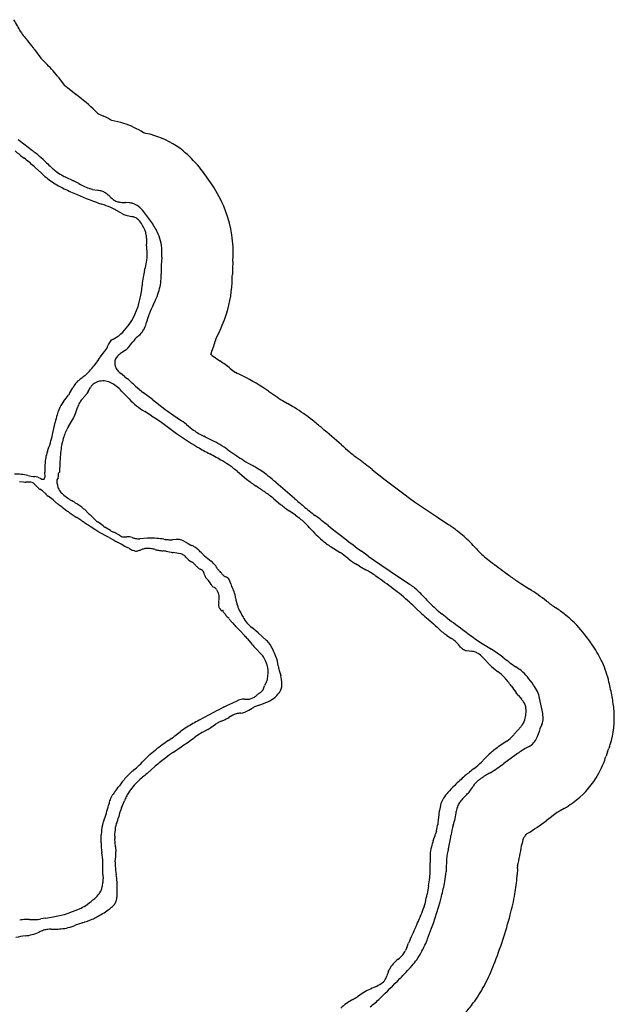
# Model space of a CAD drawing. Extents: x 0.09 to 7.78, y 0.05 to 9.07.
# Tile 12 of 12: x 5.58 to 7.67, y 4.3 to 7.76. Entities that reach past the tile are written whole.
import ezdxf

# ---------------------------------------------------------------- set-up
doc = ezdxf.new("R2010")
doc.units = 0

msp = doc.modelspace()

# ---------------------------------------------------------------- linework, layer by layer
at = {"layer": 'Default', "color": 6, "linetype": 'CONTINUOUS'}
for p, q in [((5.636886, 7.651199), (5.658356, 7.62046)), ((5.658356, 7.62046), (5.675323, 7.604126)), ((5.719888, 7.554803), (5.74234, 7.52562)), ((5.752339, 7.517549), (5.782759, 7.49387)), ((5.860696, 7.425966), (5.879229, 7.417258)), ((6.333043, 6.907262), (6.331492, 6.881976)), ((6.273329, 6.635751), (6.271101, 6.627865)), ((6.259988, 6.577934), (6.287796, 6.558702)), ((6.323936, 6.532154), (6.342001, 6.518073)), ((6.458197, 6.452458), (6.489485, 6.430809)), ((6.933048, 6.091673), (6.952696, 6.077474)), ((6.952696, 6.077474), (6.971392, 6.064576)), ((6.971392, 6.064576), (7.05103, 6.01079)), ((7.051173, 6.010693), (7.091614, 5.983339)), ((7.222051, 5.866844), (7.238013, 5.854364)), ((7.329693, 5.786618), (7.344284, 5.776894)), ((7.344284, 5.776894), (7.373806, 5.758307)), ((7.648775, 5.186881), (7.645773, 5.179647)), ((7.655272, 5.204153), (7.653418, 5.198939)), ((7.645773, 5.179647), (7.643366, 5.171767)), ((7.495954, 4.987631), (7.482192, 4.9799)), ((7.518835, 5.001999), (7.51187, 4.997371)), ((7.472074, 4.973353), (7.433665, 4.944941)), ((7.332209, 4.777621), (7.331215, 4.755306))]:
    msp.add_line(p, q, dxfattribs=at)
at = {"layer": 'Default', "color": 202, "linetype": 'CONTINUOUS'}
for p, q in [((5.598779, 7.320269), (5.629199, 7.296591)), ((5.743941, 7.204604), (5.772916, 7.190989)), ((5.840307, 7.160628), (5.832125, 7.16265)), ((5.840307, 7.160628), (5.857885, 7.157547)), ((5.9697, 7.113385), (5.956889, 7.114171)), ((6.083512, 6.922573), (6.081709, 6.893175)), ((6.03434, 6.709363), (6.030074, 6.694263)), ((5.966466, 6.606102), (5.980709, 6.624616)), ((5.954399, 6.594751), (5.942317, 6.586972)), ((5.958249, 6.597746), (5.954399, 6.594751)), ((5.952616, 6.504435), (5.938202, 6.515443)), ((5.952616, 6.504435), (5.962807, 6.496191)), ((6.050999, 6.422895), (6.019302, 6.446666)), ((6.050999, 6.422895), (6.088384, 6.393872)), ((6.117783, 6.372319), (6.145591, 6.353086)), ((6.170246, 6.334975), (6.190488, 6.319198)), ((6.315947, 6.246874), (6.347235, 6.225225)), ((6.80848, 5.873246), (6.784534, 5.89055)), ((6.80848, 5.873246), (6.830442, 5.858094)), ((6.830442, 5.858094), (6.911107, 5.803614)), ((6.911107, 5.803614), (6.951548, 5.77626)), ((7.085461, 5.656296), (7.068066, 5.669896)), ((7.188794, 5.580088), (7.208341, 5.567061)), ((7.208341, 5.567061), (7.240606, 5.546747)), ((7.41787, 5.282709), (7.419725, 5.287924)), ((7.408453, 5.258489), (7.40427, 5.244797)), ((7.411462, 5.267269), (7.408453, 5.258489)), ((7.41787, 5.282709), (7.411462, 5.267269)), ((7.373511, 5.205594), (7.359749, 5.197863)), ((7.373511, 5.205594), (7.380476, 5.210222)), ((7.3234, 5.17434), (7.284991, 5.145928)), ((7.154902, 5.037522), (7.142331, 5.024701)), ((7.082457, 4.788751), (7.081463, 4.766437))]:
    msp.add_line(p, q, dxfattribs=at)
at = {"layer": 'Default', "color": 132, "linetype": 'CONTINUOUS'}
for p, q in [((5.64017, 7.23659), (5.635176, 7.240946)), ((5.659728, 7.218386), (5.64017, 7.23659)), ((5.659728, 7.218386), (5.673425, 7.20603)), ((5.937229, 7.079129), (5.92243, 7.087686)), ((5.946022, 7.07459), (5.937229, 7.079129)), ((5.96173, 7.068948), (5.977773, 7.065308)), ((6.032177, 6.940969), (6.030048, 6.968353)), ((6.028663, 6.897962), (6.030342, 6.906359)), ((5.908046, 6.632856), (5.91221, 6.635429)), ((5.91221, 6.635429), (5.924416, 6.641708)), ((5.860851, 6.564023), (5.867715, 6.572836)), ((5.867715, 6.572836), (5.878174, 6.585229)), ((5.878174, 6.585229), (5.883698, 6.592323)), ((5.860851, 6.564023), (5.844876, 6.541726)), ((5.761079, 6.446694), (5.770879, 6.464087)), ((5.8252, 6.451777), (5.832866, 6.46519)), ((5.761079, 6.446694), (5.755974, 6.438723)), ((5.80309, 6.423319), (5.813097, 6.434793)), ((5.8252, 6.451777), (5.820272, 6.443879)), ((5.942288, 6.45288), (5.968949, 6.425248)), ((5.780368, 6.373689), (5.787593, 6.395537)), ((6.047513, 6.366203), (6.023544, 6.381111)), ((6.047513, 6.366203), (6.064768, 6.355155)), ((5.699843, 6.300285), (5.709015, 6.342649)), ((5.755846, 6.32897), (5.770072, 6.352341)), ((6.064768, 6.355155), (6.083132, 6.342382)), ((6.083132, 6.342382), (6.125431, 6.311128)), ((5.672306, 6.167971), (5.672308, 6.168402)), ((5.720982, 6.162856), (5.721306, 6.164382)), ((5.721123, 6.157701), (5.720982, 6.162856)), ((6.349749, 6.170087), (6.381312, 6.14378)), ((5.583972, 6.135491), (5.598404, 6.133771)), ((5.618169, 6.13354), (5.606155, 6.133456)), ((5.641165, 6.121897), (5.63689, 6.12594)), ((5.641165, 6.121897), (5.649558, 6.113304)), ((5.64796, 6.150385), (5.658898, 6.145428)), ((5.66417, 6.102269), (5.655089, 6.108835)), ((5.7023, 6.07057), (5.6843, 6.084222)), ((5.733484, 6.045797), (5.720215, 6.054886)), ((5.802592, 6.044833), (5.784737, 6.057213)), ((6.476689, 6.074997), (6.500807, 6.05496)), ((5.733484, 6.045797), (5.749293, 6.033399)), ((5.825197, 6.024195), (5.81274, 6.036677)), ((6.552677, 6.017257), (6.530618, 6.032411)), ((6.552677, 6.017257), (6.565364, 6.007915)), ((5.802358, 5.997368), (5.785708, 6.008668)), ((5.818613, 5.985736), (5.813197, 5.989348)), ((5.847969, 5.96706), (5.832491, 5.977307)), ((5.859403, 5.960466), (5.847969, 5.96706)), ((5.869009, 5.954409), (5.859403, 5.960466)), ((5.874313, 5.951493), (5.869009, 5.954409)), ((5.884624, 5.94643), (5.874313, 5.951493)), ((5.903553, 5.962849), (5.884004, 5.974657)), ((5.898291, 5.938294), (5.884624, 5.94643)), ((5.934501, 5.946758), (5.925643, 5.952106)), ((5.898291, 5.938294), (5.91731, 5.927998)), ((5.954007, 5.907855), (5.941291, 5.915326)), ((6.032771, 5.936321), (6.006781, 5.934475)), ((6.134304, 5.931504), (6.121239, 5.930705)), ((6.165802, 5.923275), (6.1586, 5.927298)), ((6.165802, 5.923275), (6.175629, 5.917487)), ((5.96995, 5.899753), (5.954007, 5.907855)), ((5.987958, 5.891984), (5.983076, 5.89352)), ((6.005786, 5.893694), (6.000343, 5.892097)), ((6.005786, 5.893694), (6.014826, 5.897372)), ((6.098549, 5.890734), (6.116141, 5.887065)), ((6.142532, 5.882797), (6.123581, 5.885717)), ((6.149793, 5.881145), (6.142532, 5.882797)), ((6.677689, 5.90613), (6.709266, 5.886122)), ((6.173792, 5.863762), (6.168292, 5.870402)), ((6.178494, 5.859724), (6.187694, 5.854034)), ((6.233961, 5.873991), (6.256363, 5.85634)), ((6.777258, 5.838595), (6.763669, 5.846793)), ((6.777258, 5.838595), (6.800386, 5.825473)), ((6.253364, 5.779252), (6.247323, 5.787621)), ((6.256835, 5.774387), (6.253364, 5.779252)), ((6.25812, 5.77222), (6.256835, 5.774387)), ((6.260154, 5.768321), (6.25812, 5.77222)), ((6.260154, 5.768321), (6.261681, 5.766404)), ((6.268659, 5.76312), (6.26388, 5.76505)), ((6.275179, 5.756124), (6.281689, 5.744925)), ((6.292769, 5.682121), (6.291099, 5.684175)), ((6.29517, 5.681231), (6.294309, 5.681204)), ((6.298266, 5.683221), (6.29517, 5.681231)), ((6.298807, 5.68317), (6.298266, 5.683221)), ((6.299362, 5.681966), (6.298807, 5.68317)), ((6.300203, 5.677389), (6.299362, 5.681966)), ((6.30116, 5.675323), (6.300203, 5.677389)), ((6.976671, 5.690255), (6.995806, 5.672216)), ((7.019483, 5.65126), (7.037525, 5.635344)), ((6.360724, 5.608702), (6.346725, 5.623392)), ((6.371451, 5.596943), (6.360724, 5.608702)), ((6.421879, 5.604318), (6.399075, 5.622581)), ((6.421879, 5.604318), (6.451635, 5.577683)), ((7.084883, 5.594924), (7.077836, 5.599905)), ((6.383542, 5.584103), (6.395626, 5.569156)), ((7.084883, 5.594924), (7.100539, 5.584653)), ((6.43365, 5.527835), (6.410975, 5.551996)), ((7.153961, 5.542001), (7.172094, 5.539865)), ((6.43365, 5.527835), (6.437788, 5.523114)), ((6.448782, 5.503468), (6.44282, 5.515964)), ((7.231365, 5.495739), (7.214749, 5.513909)), ((6.49579, 5.472565), (6.501379, 5.454452)), ((7.239863, 5.487655), (7.249619, 5.479663)), ((7.249619, 5.479663), (7.264915, 5.467756)), ((6.440958, 5.40837), (6.444555, 5.418352)), ((7.335497, 5.384368), (7.327555, 5.394255)), ((6.311561, 5.348825), (6.332476, 5.358354)), ((6.332476, 5.358354), (6.34861, 5.366128)), ((6.37345, 5.37181), (6.385359, 5.371297)), ((6.421494, 5.349854), (6.440969, 5.356829)), ((7.335497, 5.384368), (7.346142, 5.372007)), ((6.267274, 5.32548), (6.214245, 5.297681)), ((6.300564, 5.343519), (6.311561, 5.348825)), ((6.388699, 5.332573), (6.400986, 5.340042)), ((6.421494, 5.349854), (6.41251, 5.346113)), ((6.293041, 5.294641), (6.284137, 5.290303)), ((6.293041, 5.294641), (6.306222, 5.300489)), ((6.332428, 5.31503), (6.318944, 5.307048)), ((6.129703, 5.242835), (6.148367, 5.256979)), ((6.245315, 5.265547), (6.225501, 5.254588)), ((6.245315, 5.265547), (6.255312, 5.271613)), ((6.255312, 5.271613), (6.272597, 5.283307)), ((7.33314, 5.262917), (7.321031, 5.248463)), ((7.33314, 5.262917), (7.343617, 5.274506)), ((7.295331, 5.224544), (7.265075, 5.203751)), ((6.124896, 5.18606), (6.151628, 5.204123)), ((7.217106, 5.161759), (7.205582, 5.150304)), ((7.217106, 5.161759), (7.233365, 5.178113)), ((6.031868, 5.110725), (6.060593, 5.13629)), ((5.942365, 4.9905), (5.952053, 5.014246)), ((7.05619, 4.954586), (7.05871, 4.980341)), ((5.920716, 4.916018), (5.921097, 4.923073)), ((7.047651, 4.908751), (7.044903, 4.899103)), ((5.870567, 4.867643), (5.871036, 4.894917)), ((5.918522, 4.890385), (5.919006, 4.896855)), ((5.920573, 4.853897), (5.918888, 4.880995)), ((5.919006, 4.896855), (5.920305, 4.906486)), ((5.920573, 4.853897), (5.922035, 4.835556)), ((5.87611, 4.807457), (5.872563, 4.83367)), ((5.920289, 4.800645), (5.92181, 4.8208)), ((5.87642, 4.767118), (5.876917, 4.787125)), ((5.876536, 4.756541), (5.87642, 4.767118)), ((5.876536, 4.756541), (5.877178, 4.740521)), ((5.92658, 4.687991), (5.926903, 4.7167)), ((7.019441, 4.716207), (7.015005, 4.687253)), ((5.76097, 4.622687), (5.788328, 4.633355)), ((5.675377, 4.602886), (5.659314, 4.600101)), ((5.675377, 4.602886), (5.696717, 4.607054)), ((5.696717, 4.607054), (5.724419, 4.611893)), ((5.724419, 4.611893), (5.73581, 4.614477)), ((5.693925, 4.564531), (5.712749, 4.56469)), ((6.943461, 4.499616), (6.938722, 4.489226)), ((6.943461, 4.499616), (6.950052, 4.515423)), ((6.879501, 4.416598), (6.87396, 4.400886)), ((6.879501, 4.416598), (6.882247, 4.422799)), ((6.787294, 4.3386), (6.770578, 4.327343))]:
    msp.add_line(p, q, dxfattribs=at)
at = {"layer": 'Default', "color": 6, "linetype": 'CONTINUOUS'}
for centre, radius, start, end in [((5.043058, 7.431093), 0.614022, 27.389056, 31.949284), ((5.74032, 7.79235), 0.171269, 207.389056, 210.506074), ((6.260163, 8.265246), 0.871118, 219.990859, 221.53439), ((5.420942, 7.521867), 0.25, 40.319301, 41.53439), ((5.210856, 7.34358), 0.52554, 36.646921, 40.319301), ((5.43193, 7.508045), 0.25, 34.932929, 36.646921), ((5.342221, 7.258108), 0.480297, 38.781987, 46.089536), ((5.521746, 7.402357), 0.25, 37.573894, 38.781987), ((5.975328, 7.804025), 0.363033, 230.075088, 232.103237), ((5.226744, 6.779555), 0.905207, 46.421415, 52.103237), ((6.59151, 8.213773), 1.074583, 226.421415, 227.149298), ((5.632436, 6.892), 0.580348, 61.587488, 64.833425), ((5.841716, 7.054592), 0.354216, 72.258691, 79.12016), ((5.857956, 7.105352), 0.300922, 57.517405, 72.258691), ((5.885303, 7.148307), 0.25, 57.208826, 57.517405), ((5.963024, 7.043174), 0.320527, 74.398081, 79.634092), ((5.981993, 7.111103), 0.25, 72.909461, 74.398081), ((5.964723, 7.054935), 0.308762, 51.239116, 72.909461), ((5.926579, 7.007426), 0.36969, 38.637949, 51.239116), ((5.461447, 6.635612), 0.965167, 34.82516, 38.637949), ((5.863094, 6.915025), 0.47589, 23.078717, 34.82516), ((5.920005, 6.939275), 0.414028, 359.853663, 383.078717), ((5.806588, 6.939564), 0.527445, 356.48883, 359.853663), ((7.171406, 6.860107), 0.840199, 178.508525, 179.86246), ((5.747604, 6.863525), 0.583607, 357.000671, 359.86246), ((5.894452, 6.855831), 0.436558, 340.378972, 357.000671), ((5.801378, 6.889012), 0.535369, 332.546487, 340.378972), ((6.394107, 6.581067), 0.13258, 152.546487, 155.640929), ((5.897144, 6.72933), 0.387478, 337.537059, 344.819477), ((6.494296, 6.916722), 0.411919, 234.52215, 235.332028), ((5.840303, 5.911667), 0.786705, 52.065691, 55.332028), ((5.528452, 4.804556), 1.89684, 63.700937, 64.602407), ((6.054584, 5.869148), 0.709334, 55.319273, 63.700937), ((6.647448, 6.6591), 0.277613, 235.319273, 238.462714), ((6.879182, 7.036704), 0.720655, 238.462714, 240.557334), ((6.178152, 5.794738), 0.705502, 58.292557, 60.557334), ((6.202741, 5.83454), 0.658717, 51.515796, 58.292557), ((5.753815, 5.269844), 1.380117, 49.756228, 51.515796), ((2.987833, 2.001813), 5.661551, 48.832768, 49.756228), ((8.1425, 7.896741), 2.169207, 228.832768, 229.806478), ((7.2595, 6.851612), 0.801003, 229.806478, 232.648229), ((4.31061, 2.987889), 4.059482, 51.778604, 52.648229), ((11.036349, 11.528213), 6.811245, 231.778604, 232.955836), ((6.911107, 5.803614), 0.25, 55.925928, 55.965597), ((6.783863, 5.528349), 0.549296, 51.965387, 55.925928), ((6.834788, 5.593448), 0.466645, 44.743072, 51.965387), ((6.5009, 5.262542), 0.93673, 42.813104, 44.743072), ((7.619541, 6.29889), 0.588188, 222.813104, 224.690405), ((7.356055, 6.038235), 0.217559, 224.690405, 231.979693), ((9.97773, 9.467041), 4.534036, 232.8247, 233.727563), ((7.147373, 5.610089), 0.25, 53.035235, 53.727563), ((7.987232, 6.726047), 1.146683, 233.035235, 235.010514), ((6.977561, 5.12896), 0.743699, 52.074122, 57.804938), ((7.794811, 6.177786), 0.585938, 232.074122, 235.963334), ((7.154817, 5.230265), 0.557473, 51.704073, 55.963334), ((7.260328, 5.363884), 0.387218, 38.910087, 51.704073), ((7.033346, 5.180666), 0.67892, 34.373101, 38.910087), ((7.25991, 5.328227), 0.408654, 26.139786, 35.231227), ((7.402338, 5.398124), 0.25, 24.161837, 26.139786), ((7.283914, 5.344997), 0.379794, 13.179498, 24.161837), ((6.428394, 5.14466), 1.258458, 10.791543, 13.179498), ((7.198779, 5.291501), 0.474204, 4.744249, 10.791543), ((7.364934, 5.30529), 0.307477, 342.413104, 364.744249), ((7.41787, 5.282709), 0.25, 337.461089, 340.422502), ((7.419725, 5.287924), 0.25, 340.422502, 342.413104), ((7.326668, 5.270053), 0.331609, 328.117347, 341.97208), ((7.40427, 5.244797), 0.25, 341.97208, 343.015177), ((7.344856, 5.25874), 0.31019, 306.284453, 328.117347), ((7.529415, 4.895836), 0.09642, 119.32545, 126.491117), ((7.373511, 5.205594), 0.25, 299.32545, 303.603049), ((7.380476, 5.210222), 0.25, 303.603049, 306.284453), ((6.892555, 5.676445), 0.909889, 301.401412, 306.491117), ((6.844713, 5.015922), 0.526226, 342.395898, 345.695133), ((7.046351, 5.143955), 0.402024, 320.067404, 321.010187), ((7.164513, 5.048304), 0.25, 321.010187, 322.51556), ((6.952083, 5.211215), 0.517706, 322.51556, 322.873927), ((7.236378, 5.113205), 0.25, 300.924403, 301.401412), ((6.747704, 4.937447), 0.604003, 345.533691, 352.324085), ((7.082457, 4.788751), 0.25, 357.448153, 358.452016), ((7.486522, 4.777832), 0.154212, 176.755055, 178.452016), ((6.76189, 4.787511), 0.570267, 349.947399, 356.22718), ((7.081463, 4.766437), 0.25, 356.22718, 357.448153), ((6.46916, 4.839404), 0.867561, 344.986105, 349.947399), ((5.685149, 5.049683), 1.679282, 338.713741, 344.986105), ((6.621631, 4.684822), 0.674233, 332.256863, 338.713741), ((6.766915, 4.608407), 0.510079, 324.484815, 332.256863), ((6.744663, 4.624288), 0.537416, 319.15731, 324.484815)]:
    msp.add_arc(centre, radius, start, end, dxfattribs=at)
at = {"layer": 'Default', "color": 202, "linetype": 'CONTINUOUS'}
for centre, radius, start, end in [((5.975328, 7.804025), 0.613033, 229.769782, 232.103237), ((5.226744, 6.779555), 0.655207, 46.421415, 52.103237), ((6.59151, 8.213773), 1.324583, 226.421415, 227.485246), ((5.873336, 7.430429), 0.26185, 227.485246, 231.606982), ((5.811473, 7.352357), 0.162239, 231.606982, 240.525476), ((5.856799, 7.432554), 0.254359, 240.525476, 243.660018), ((5.632436, 6.892), 0.330348, 61.00069, 64.833425), ((6.040987, 7.629066), 0.512375, 241.00069, 243.536538), ((5.868327, 7.282211), 0.124922, 243.536538, 253.154195), ((5.841716, 7.054592), 0.104216, 72.258691, 81.074914), ((5.857956, 7.105352), 0.050922, 57.517405, 72.258691), ((5.835285, 7.073072), 0.090345, 45.780153, 56.38271), ((6.024432, 7.267442), 0.180868, 225.780153, 231.899414), ((5.940755, 7.160727), 0.045258, 231.899414, 250.869319), ((5.94517, 7.177045), 0.062133, 251.954072, 264.080812), ((5.959938, 7.319482), 0.205333, 264.080812, 269.149242), ((5.963024, 7.043174), 0.070527, 74.398081, 84.568386), ((5.964723, 7.054935), 0.058762, 51.239116, 72.909461), ((5.926579, 7.007426), 0.11969, 38.637949, 51.239116), ((5.461447, 6.635612), 0.715167, 34.82516, 38.637949), ((5.863094, 6.915025), 0.22589, 23.078717, 34.82516), ((5.920005, 6.939275), 0.164028, 359.853663, 383.078717), ((5.806588, 6.939564), 0.277445, 356.48883, 359.853663), ((7.171406, 6.860107), 1.090199, 178.261872, 179.86246), ((5.894452, 6.855831), 0.186558, 340.378972, 357.000671), ((5.747604, 6.863525), 0.333607, 357.000671, 359.86246), ((5.801378, 6.889012), 0.285369, 332.546487, 340.378972), ((6.394107, 6.581067), 0.38258, 152.546487, 158.193366), ((6.195339, 6.663885), 0.167299, 159.239476, 164.226648), ((5.963685, 6.699978), 0.064751, 322.908333, 336.197045), ((5.897144, 6.72933), 0.137478, 336.197045, 345.221916), ((6.105641, 6.522759), 0.161192, 131.53906, 140.809795), ((5.907399, 6.746524), 0.137757, 311.53906, 321.584322), ((5.911041, 6.65238), 0.072205, 310.829133, 320.139166), ((5.952925, 6.551203), 0.034756, 155.392638, 199.477402), ((5.95991, 6.546578), 0.043051, 133.870441, 153.66755), ((5.97741, 6.528374), 0.068303, 120.91624, 133.870441), ((5.960657, 6.552747), 0.042574, 197.967294, 219.589643), ((5.982101, 6.570481), 0.070402, 219.589643, 231.423365), ((5.276895, 5.723761), 1.033017, 46.228828, 48.395142), ((6.24075, 6.741954), 0.369099, 227.526366, 233.132434), ((6.494296, 6.916722), 0.661919, 232.176201, 235.332028), ((5.840303, 5.911667), 0.536705, 52.065691, 55.332028), ((6.328918, 6.4968), 0.225179, 232.065691, 242.778454), ((6.345778, 6.529574), 0.262035, 242.778454, 243.911711), ((5.528452, 4.804556), 1.64684, 63.700937, 64.765248), ((6.054584, 5.869148), 0.459334, 55.319273, 63.700937), ((6.647448, 6.6591), 0.527613, 235.319273, 238.462714), ((6.879182, 7.036704), 0.970655, 238.462714, 240.557334), ((6.178152, 5.794738), 0.455502, 58.292557, 60.557334), ((6.202741, 5.83454), 0.408717, 51.515796, 58.292557), ((5.753815, 5.269844), 1.130117, 49.756228, 51.515796), ((2.987833, 2.001813), 5.411551, 48.832768, 49.756228), ((8.1425, 7.896741), 2.419207, 228.832768, 229.806478), ((7.2595, 6.851612), 1.051003, 229.806478, 232.648229), ((4.31061, 2.987889), 3.809482, 51.778604, 52.648229), ((11.036349, 11.528213), 7.061245, 231.778604, 232.977115), ((6.783863, 5.528349), 0.299296, 51.965387, 55.925928), ((6.834788, 5.593448), 0.216645, 44.743072, 51.965387), ((6.5009, 5.262542), 0.68673, 42.813104, 44.743072), ((7.619541, 6.29889), 0.838188, 222.813104, 224.690405), ((7.356055, 6.038235), 0.467559, 224.690405, 231.979693), ((9.97773, 9.467041), 4.784036, 232.802325, 233.727563), ((7.987232, 6.726047), 1.396683, 233.035235, 235.133443), ((6.977561, 5.12896), 0.493699, 52.074122, 57.804938), ((7.794811, 6.177786), 0.835938, 232.074122, 235.963334), ((7.154817, 5.230265), 0.307473, 51.704073, 55.963334), ((7.260328, 5.363884), 0.137218, 38.910087, 51.704073), ((7.033346, 5.180666), 0.42892, 34.092709, 38.910087), ((7.25991, 5.328227), 0.158654, 26.139786, 35.825464), ((7.283914, 5.344997), 0.129794, 13.179498, 24.161837), ((6.428394, 5.14466), 1.008458, 10.791543, 13.179498), ((7.198779, 5.291501), 0.224204, 4.744249, 10.791543), ((7.364934, 5.30529), 0.057477, 342.413104, 364.744249), ((7.344856, 5.25874), 0.06019, 306.284453, 328.117347), ((7.326668, 5.270053), 0.081609, 328.117347, 341.97208), ((7.529415, 4.895836), 0.34642, 119.32545, 126.491117), ((6.892555, 5.676445), 0.659889, 301.401412, 306.491117), ((7.250064, 5.019077), 0.08685, 129.982389, 147.186002), ((7.266923, 4.998972), 0.113087, 123.850758, 129.982389), ((7.542906, 4.587503), 0.60854, 120.245727, 123.850758), ((7.046351, 5.143955), 0.152024, 315.564819, 321.010187), ((6.952083, 5.211215), 0.267706, 322.51556, 327.186002), ((7.188406, 4.968272), 0.071899, 142.775525, 154.874546), ((7.239382, 4.929545), 0.135917, 135.564819, 142.775525), ((6.787857, 5.017009), 0.332045, 348.873467, 353.170749), ((7.193081, 4.96848), 0.076074, 156.511099, 173.170749), ((6.844713, 5.015922), 0.276226, 341.823652, 346.818606), ((7.292967, 4.868748), 0.195571, 161.823652, 172.818981), ((6.747704, 4.937447), 0.354003, 345.128226, 352.818981), ((7.289009, 4.793703), 0.206063, 165.128226, 175.405945), ((7.486522, 4.777832), 0.404212, 175.405945, 178.452016), ((6.76189, 4.787511), 0.320267, 349.947399, 356.22718), ((6.46916, 4.839404), 0.617561, 344.986105, 349.947399), ((5.685149, 5.049683), 1.429282, 338.713741, 344.986105), ((6.621631, 4.684822), 0.424233, 332.256863, 338.713741), ((6.766915, 4.608407), 0.260079, 324.484815, 332.256863), ((6.380735, 4.938896), 0.768479, 314.497942, 319.15731), ((6.744663, 4.624288), 0.287416, 319.15731, 324.484815), ((4.87547, 6.385431), 2.8559, 313.721606, 315.698074), ((6.499575, 4.687185), 0.506059, 308.568024, 313.721606)]:
    msp.add_arc(centre, radius, start, end, dxfattribs=at)
at = {"layer": 'Default', "color": 132, "linetype": 'CONTINUOUS'}
for centre, radius, start, end in [((6.184434, 8.018778), 0.949868, 229.568747, 232.01858), ((5.081752, 6.606465), 0.841928, 48.903559, 52.01858), ((5.853571, 7.415683), 0.276418, 229.328797, 239.791927), ((5.911925, 7.515913), 0.392398, 239.791927, 244.198782), ((6.181313, 8.073138), 1.011323, 244.198782, 246.992943), ((6.152908, 7.964055), 0.899967, 245.943134, 251.842997), ((5.757267, 6.757656), 0.369652, 66.503755, 71.842997), ((5.835029, 6.936529), 0.174607, 59.962916, 66.503755), ((5.981897, 7.149792), 0.083321, 244.496675, 255.993227), ((5.960565, 6.989478), 0.077758, 68.246775, 77.214622), ((5.975656, 7.027296), 0.03704, 46.055194, 68.246775), ((5.947331, 7.000313), 0.076143, 27.767483, 44.799713), ((5.872579, 6.951012), 0.165489, 24.230078, 30.814714), ((5.958121, 6.98951), 0.071683, 12.794197, 24.230078), ((5.954277, 6.990013), 0.075332, 359.60234, 371.77414), ((6.410166, 6.986849), 0.380567, 179.60234, 182.785738), ((5.889127, 6.930298), 0.14323, 350.378767, 356.993305), ((5.855862, 6.932045), 0.176541, 356.993305, 362.897398), ((5.364002, 7.057287), 0.68349, 344.577084, 346.520008), ((6.488327, 6.778187), 0.476257, 171.015693, 174.504774), ((6.224482, 6.819902), 0.209134, 164.577084, 171.015693), ((5.721074, 6.841801), 0.293738, 332.955521, 356.48542), ((5.823987, 6.793856), 0.180324, 320.934619, 331.655751), ((5.810214, 6.792533), 0.190432, 312.920043, 323.856468), ((5.883153, 6.714097), 0.083323, 299.683812, 312.920043), ((5.815336, 6.641988), 0.084498, 324.001451, 340.212431), ((5.948552, 6.59406), 0.057078, 145.202787, 160.212431), ((5.922824, 6.611376), 0.026073, 124.528852, 144.186774), ((5.655135, 6.677661), 0.23341, 318.271632, 324.38138), ((6.51251, 5.576587), 1.163806, 126.954128, 128.271445), ((5.724562, 6.615742), 0.140383, 308.974223, 318.271632), ((5.894025, 6.394703), 0.141347, 145.133587, 150.601871), ((5.838756, 6.433211), 0.073986, 129.532459, 145.133587), ((5.881819, 6.434956), 0.057537, 137.638857, 148.299405), ((5.871141, 6.443127), 0.044157, 111.627819, 136.138384), ((5.8767, 6.429109), 0.059237, 69.527737, 111.627819), ((5.863357, 6.39337), 0.097385, 51.017042, 69.527737), ((5.801875, 6.3174), 0.195117, 43.975668, 51.017042), ((5.278078, 6.780057), 0.587276, 321.692544, 324.463885), ((5.72379, 6.512687), 0.118505, 318.904626, 324.504329), ((5.83376, 6.341089), 0.120873, 141.692544, 157.497992), ((5.875525, 6.366459), 0.092615, 151.139851, 161.701528), ((5.860993, 6.372815), 0.076834, 138.904626, 150.060177), ((6.174156, 6.623246), 0.285154, 223.975668, 238.117706), ((6.094872, 6.259112), 0.394796, 163.727833, 167.784089), ((5.880835, 6.321588), 0.171828, 157.497992, 163.727833), ((5.665977, 6.415703), 0.121862, 328.671409, 339.832399), ((5.917849, 6.23511), 0.187229, 149.913256, 162.252647), ((5.308017, 6.385115), 0.400904, 343.454601, 347.784089), ((5.987671, 6.212763), 0.260539, 162.252647, 173.276396), ((6.673356, 7.052657), 0.922002, 233.53887, 239.766061), ((5.090706, 6.464667), 0.632035, 339.268044, 342.15149), ((6.900613, 7.442592), 1.373328, 239.766061, 241.811009), ((5.816624, 6.19379), 0.142813, 160.726918, 170.422253), ((6.207741, 6.186819), 0.482134, 173.276396, 176.691203), ((5.507273, 4.842825), 1.57628, 59.964582, 61.811009), ((6.147924, 6.163768), 0.475639, 175.571391, 179.441705), ((5.864427, 6.185724), 0.191293, 170.422253, 175.571391), ((8.324154, 6.064461), 2.602081, 176.691203, 177.73392), ((6.104612, 5.875971), 0.382879, 50.189786, 59.964582), ((5.569905, 5.975298), 0.186129, 76.550141, 91.031206), ((5.653609, 6.347226), 0.195134, 258.047965, 265.255535), ((5.632401, 6.106038), 0.046997, 70.66675, 83.809414), ((5.649399, 6.155445), 0.024323, 339.945663, 365.064256), ((5.538548, 6.145622), 0.135608, 5.064256, 9.434185), ((5.706568, 6.156254), 0.014627, 329.397925, 365.675295), ((5.725614, 6.16264), 0.004647, 133.502333, 157.982833), ((5.733218, 6.154073), 0.0161, 124.457813, 132.142116), ((5.605585, 6.215038), 0.081584, 264.950242, 270.400036), ((5.617789, 6.105746), 0.027797, 46.592763, 89.214829), ((5.668573, 6.164919), 0.02176, 243.598717, 264.468947), ((5.66711, 6.148562), 0.00534, 263.178217, 344.16145), ((5.735659, 6.135563), 0.021088, 165.151467, 184.706457), ((5.786633, 6.143402), 0.072624, 187.571247, 198.669083), ((5.735736, 6.135718), 0.021123, 141.703894, 165.609279), ((5.767957, 6.130198), 0.051123, 191.329904, 210.323916), ((6.62005, 6.430219), 0.372884, 230.189786, 236.556143), ((4.69322, 3.51289), 3.123325, 55.848575, 56.556143), ((5.693871, 6.162477), 0.066194, 227.975985, 234.134085), ((5.593185, 6.01398), 0.113287, 44.874259, 51.200549), ((5.762336, 6.18239), 0.125406, 224.874259, 231.518122), ((5.779502, 6.141942), 0.067157, 214.002069, 229.441146), ((5.864362, 6.241093), 0.197663, 229.441146, 235.358325), ((6.229049, 5.77692), 0.387525, 50.280505, 55.848575), ((5.621354, 5.969722), 0.129316, 45.700867, 51.247802), ((5.776981, 6.129204), 0.093517, 225.700867, 232.626283), ((5.860465, 6.222693), 0.180456, 233.054614, 239.288446), ((5.661726, 5.879809), 0.21588, 55.262933, 60.416807), ((6.762502, 6.369955), 0.40952, 230.280505, 235.511973), ((5.864604, 6.180424), 0.186851, 231.892955, 235.713345), ((6.32505, 6.855751), 1.00421, 235.713345, 237.514856), ((5.750118, 5.969155), 0.092091, 47.156453, 55.262933), ((5.96132, 6.160048), 0.192316, 224.943111, 229.188221), ((5.771121, 5.939791), 0.098698, 43.320651, 49.188221), ((5.709352, 5.860337), 0.165612, 51.168274, 55.834439), ((5.717494, 5.803607), 0.208317, 56.493806, 60.960778), ((5.919802, 6.070645), 0.099482, 219.396957, 226.551207), ((5.888291, 6.0404), 0.055893, 228.680171, 237.467552), ((5.784791, 5.870938), 0.142691, 49.661765, 59.022998), ((5.916996, 6.026618), 0.06155, 229.661765, 237.586192), ((6.428908, 5.83205), 0.222595, 46.8811, 52.191695), ((6.290072, 5.683784), 0.425716, 42.829215, 46.8811), ((5.953481, 6.045512), 0.096571, 238.868031, 245.992947), ((5.848493, 5.79709), 0.173153, 63.540985, 67.701902), ((5.958853, 5.98404), 0.044531, 236.847722, 248.52082), ((7.32312, 6.641376), 0.982889, 222.829215, 224.831626), ((6.894183, 6.214952), 0.378055, 224.831626, 229.070312), ((6.022879, 6.112242), 0.212346, 240.18806, 244.374801), ((5.871224, 5.796071), 0.138316, 59.564118, 64.374801), ((5.951648, 5.967471), 0.026481, 249.901548, 265.851825), ((5.955939, 6.026637), 0.085803, 265.851825, 273.432144), ((5.964092, 5.890699), 0.05038, 72.628709, 93.432144), ((6.028619, 6.096968), 0.165748, 252.628709, 256.988839), ((6.001503, 5.985824), 0.05137, 258.546443, 265.832556), ((6.003223, 6.009426), 0.075036, 265.832556, 272.717648), ((6.046559, 5.742227), 0.194584, 84.273902, 94.063258), ((6.005662, 5.33437), 0.604486, 81.874229, 84.273902), ((6.125248, 6.171926), 0.241564, 261.874229, 266.053555), ((6.117187, 6.055074), 0.124435, 266.053555, 271.86643), ((6.138907, 5.876612), 0.055084, 79.07622, 94.793216), ((6.140358, 5.891947), 0.03978, 62.705087, 76.942837), ((6.31947, 6.188596), 0.306904, 242.05126, 244.925831), ((6.138203, 5.801178), 0.120822, 59.307094, 64.925831), ((6.816887, 6.125813), 0.260071, 229.070312, 237.640394), ((6.039221, 6.028686), 0.146363, 241.752279, 247.442944), ((5.993911, 5.91832), 0.027, 257.263464, 283.783403), ((6.029343, 5.861698), 0.038514, 92.713016, 112.143472), ((6.032572, 5.793566), 0.106723, 81.734877, 92.713016), ((6.031071, 5.790784), 0.109698, 74.621341, 81.168105), ((6.102881, 6.051868), 0.161082, 254.621341, 258.819775), ((6.095217, 6.030421), 0.138596, 260.208897, 267.024518), ((6.078754, 5.771595), 0.120772, 80.566453, 85.598398), ((6.145382, 6.027248), 0.143201, 258.217556, 261.243341), ((6.137138, 5.833725), 0.04908, 66.041851, 75.057704), ((6.145294, 5.850616), 0.030338, 40.706576, 67.164339), ((6.166748, 5.849268), 0.064899, 45.822392, 59.307094), ((5.981028, 5.658138), 0.3314, 42.548535, 45.822392), ((6.313808, 5.96793), 0.123288, 224.033461, 229.635956), ((6.448928, 5.500727), 0.465086, 51.748869, 55.960636), ((6.193973, 5.882505), 0.027542, 222.882322, 235.80301), ((6.157411, 5.807114), 0.055844, 48.521205, 57.16114), ((6.118481, 5.763078), 0.11462, 42.448663, 48.521205), ((6.300677, 5.929731), 0.132298, 222.448663, 226.455515), ((6.203755, 5.78957), 0.085006, 37.588802, 51.765093), ((6.174077, 5.770708), 0.12007, 30.58321, 36.082284), ((6.955164, 6.142859), 0.352598, 231.748869, 237.105137), ((6.238215, 5.864012), 0.041631, 226.455515, 241.997485), ((6.193103, 5.774796), 0.058357, 55.275278, 64.017728), ((6.217696, 5.81028), 0.015184, 37.336216, 55.275278), ((6.218504, 5.811367), 0.013888, 19.251506, 35.791523), ((6.174227, 5.797164), 0.060383, 10.34398, 18.121879), ((6.254915, 5.811311), 0.021541, 188.823998, 220.336073), ((6.331967, 5.864022), 0.063334, 210.58321, 220.68008), ((6.355784, 5.887498), 0.096725, 222.030156, 227.296768), ((6.222123, 5.742668), 0.100356, 39.740463, 47.296768), ((6.314863, 5.819773), 0.02025, 219.740463, 249.268822), ((6.597341, 5.467611), 0.411451, 54.667174, 60.430217), ((6.056924, 5.624023), 0.25103, 40.67045, 43.672283), ((6.294607, 5.763299), 0.039751, 59.974843, 70.776281), ((6.306797, 5.786132), 0.01391, 37.208756, 56.385803), ((6.296471, 5.778292), 0.026875, 22.764426, 37.208756), ((6.234505, 5.752289), 0.094075, 14.871314, 22.764426), ((6.416199, 5.804062), 0.094882, 196.929426, 208.566997), ((5.28075, 3.61038), 2.68801, 53.060333, 54.667174), ((6.266762, 5.772188), 0.007698, 228.705141, 248.013111), ((6.258614, 5.747224), 0.018804, 28.246035, 57.707901), ((6.255289, 5.729576), 0.030538, 20.593589, 30.173305), ((6.261028, 5.732627), 0.024107, 356.802991, 378.603728), ((6.262437, 5.720343), 0.080195, 12.391766, 28.566997), ((6.181923, 5.702653), 0.162629, 8.496834, 12.391766), ((6.348119, 5.029933), 0.911945, 48.406341, 53.060333), ((6.318896, 5.703227), 0.036212, 169.550748, 185.750294), ((6.147291, 5.732085), 0.137809, 350.691246, 359.66613), ((6.551406, 5.757852), 0.210954, 188.496834, 192.544904), ((6.474392, 5.744042), 0.132819, 193.946069, 204.262322), ((6.285452, 4.97552), 0.994298, 45.958252, 47.787187), ((6.29853, 5.700437), 0.015686, 183.062714, 221.733879), ((6.247967, 5.656981), 0.050989, 32.230549, 40.351388), ((6.2952, 5.684454), 0.00337, 223.814025, 254.665204), ((6.312764, 5.685436), 0.015392, 221.073087, 239.882079), ((6.296571, 5.663667), 0.011967, 22.356645, 44.949093), ((6.331177, 5.6779), 0.025452, 202.356645, 215.04534), ((6.637754, 5.817674), 0.312008, 204.262322, 210.549443), ((7.646031, 6.383022), 0.963347, 227.548599, 229.429276), ((6.336391, 5.684918), 0.033862, 219.706129, 233.883178), ((6.29962, 5.639123), 0.024954, 35.216592, 47.646067), ((6.373875, 5.687158), 0.063513, 211.988306, 220.930602), ((6.433953, 5.751293), 0.151193, 224.379013, 229.12853), ((6.186199, 5.496758), 0.204462, 38.268711, 43.293072), ((6.511464, 5.743136), 0.165362, 210.549443, 218.681805), ((6.480702, 5.718508), 0.125956, 218.681805, 229.604598), ((8.205328, 6.88601), 1.711119, 226.962327, 228.08804), ((7.214506, 5.782184), 0.227826, 228.08804, 233.138148), ((6.205775, 5.428829), 0.236032, 41.136232, 45.418457), ((6.76153, 5.880998), 0.480762, 220.439306, 223.183388), ((6.40505, 5.52564), 0.069846, 34.289931, 48.167606), ((6.318695, 5.47139), 0.171799, 24.879719, 33.012634), ((7.033755, 5.482854), 0.12175, 46.641116, 56.733522), ((6.740733, 5.214866), 0.518589, 40.912516, 43.429373), ((6.271954, 5.440956), 0.227146, 20.760738, 26.884235), ((7.179101, 5.598325), 0.063876, 223.330313, 231.184941), ((7.158676, 5.572935), 0.031291, 231.184941, 261.332624), ((7.164964, 5.489072), 0.051291, 67.436416, 82.0099), ((7.160163, 5.477518), 0.063802, 54.318644, 67.436416), ((7.131877, 5.438127), 0.112297, 42.441317, 54.318644), ((6.406839, 5.495987), 0.041155, 29.038384, 41.234344), ((6.343333, 5.453156), 0.116836, 19.31181, 25.506383), ((6.355032, 5.472449), 0.138299, 6.613624, 20.760738), ((7.329239, 5.590125), 0.135971, 223.961002, 228.904832), ((6.401849, 5.472591), 0.055195, 357.994399, 380.361543), ((6.05174, 5.484851), 0.405519, 355.127095, 357.994399), ((6.614703, 5.506248), 0.123591, 188.313712, 195.814917), ((7.157375, 5.329614), 0.175066, 42.265809, 52.100366), ((6.508117, 5.395448), 0.067563, 149.985376, 160.183505), ((6.410713, 5.451717), 0.044926, 329.985376, 344.892401), ((6.388162, 5.45617), 0.067876, 346.224841, 355.127095), ((6.39763, 5.425097), 0.107822, 0.274984, 15.798256), ((6.443815, 5.425319), 0.061636, 350.193777, 360.274984), ((7.072861, 5.252804), 0.289269, 34.922315, 42.265809), ((6.500792, 5.291163), 0.125996, 125.969386, 131.5569), ((6.39547, 5.440538), 0.056813, 303.451349, 316.740252), ((6.417854, 5.417782), 0.024948, 319.572243, 337.835353), ((6.435345, 5.435698), 0.073186, 321.522685, 331.625544), ((6.459617, 5.422588), 0.045599, 331.625544, 350.193777), ((7.98936, 5.892694), 0.82851, 214.922315, 216.985241), ((6.374732, 5.311916), 0.060178, 97.06995, 115.726794), ((6.371604, 5.328897), 0.042952, 87.536147, 95.717167), ((6.384346, 5.414538), 0.043252, 271.342636, 304.686742), ((6.359161, 5.450928), 0.087508, 304.686742, 311.5569), ((6.391436, 5.504166), 0.15544, 288.582278, 300.254153), ((6.423735, 5.444925), 0.088016, 301.52197, 321.522685), ((7.264661, 5.301839), 0.10753, 34.239112, 40.733867), ((7.31436, 5.334486), 0.048085, 5.260464, 35.399087), ((6.898864, 4.199664), 1.290879, 117.612058, 119.292669), ((6.373797, 5.198113), 0.125302, 95.915649, 103.724132), ((6.354389, 5.385414), 0.063002, 275.915649, 302.995303), ((6.45621, 5.249191), 0.106318, 114.269666, 121.293412), ((7.206474, 5.337168), 0.156335, 347.987666, 355.573307), ((7.280905, 5.331406), 0.081682, 355.573307, 365.260464), ((6.497441, 4.75746), 0.60995, 117.664488, 122.277885), ((6.348574, 5.171002), 0.135591, 118.374573, 124.079248), ((6.256518, 5.41251), 0.122553, 293.926744, 300.62227), ((6.35907, 5.267018), 0.054908, 105.8541, 119.025681), ((7.302736, 5.315425), 0.057669, 325.377165, 349.211858), ((6.349962, 4.990948), 0.333785, 122.277885, 127.154416), ((6.353457, 5.023229), 0.264386, 118.945396, 125.551799), ((7.27465, 5.336855), 0.092973, 317.885358, 324.343628), ((6.51485, 4.624834), 0.726928, 124.113849, 126.286989), ((5.813998, 5.65945), 0.522722, 304.113849, 307.154416), ((-1.111515, 15.468747), 12.574409, 305.282837, 305.551799), ((7.21725, 5.334052), 0.134495, 305.489336, 318.054862), ((7.188318, 5.360052), 0.173392, 318.054862, 319.941764), ((6.648925, 4.471164), 0.930303, 127.341826, 131.10398), ((6.40413, 4.7728), 0.498754, 124.046422, 127.932314), ((7.413611, 4.987611), 0.262258, 124.497702, 133.415416), ((5.597995, 5.55398), 0.580082, 313.747593, 316.590832), ((6.258801, 4.918309), 0.336893, 131.10398, 135.283732), ((6.892687, 4.145951), 1.293504, 127.932314, 130.03736), ((6.948281, 5.423751), 0.375469, 308.226974, 313.257512), ((6.134443, 4.934431), 0.240111, 129.627303, 132.932774), ((5.698115, 5.461349), 0.444012, 309.627303, 312.679993), ((8.289637, 3.720842), 1.79228, 128.226974, 129.572668), ((6.332437, 4.785735), 0.487562, 142.670562, 144.697668), ((6.127089, 4.942335), 0.229315, 132.932774, 142.670562), ((6.141748, 4.932686), 0.206996, 133.113911, 147.841477), ((6.907765, 4.051289), 1.374627, 129.582486, 131.312885), ((7.507822, 4.682476), 0.553065, 130.606501, 135.689792), ((6.067459, 4.927215), 0.190745, 141.061233, 145.33319), ((5.60555, 5.300445), 0.403107, 321.061233, 324.697668), ((7.432606, 4.733565), 0.463831, 133.714935, 137.993408), ((6.110045, 4.952967), 0.218529, 163.72722, 167.727052), ((5.970677, 4.993649), 0.073345, 148.720451, 163.72722), ((5.976598, 4.990052), 0.080273, 145.33319, 148.720451), ((6.153313, 4.932137), 0.217365, 153.596606, 157.806056), ((6.102479, 4.957376), 0.16061, 147.841477, 153.596606), ((7.146926, 4.976873), 0.087864, 147.476403, 161.38378), ((7.200084, 4.942977), 0.15091, 137.993408, 147.476403), ((5.608284, 5.06212), 0.294967, 342.039579, 347.727052), ((6.069485, 4.932321), 0.139801, 155.407893, 168.951015), ((7.182228, 4.968258), 0.124108, 162.817379, 174.413047), ((5.998634, 4.899902), 0.127181, 159.34247, 174.022562), ((5.323648, 5.154387), 0.594185, 339.34247, 342.039579), ((5.827537, 4.979566), 0.106717, 335.185808, 348.951015), ((6.757568, 4.986829), 0.300358, 349.976389, 353.837519), ((6.080622, 4.891318), 0.209617, 174.022562, 179.016168), ((5.832433, 4.915046), 0.088288, 354.436092, 360.630864), ((5.965233, 4.916937), 0.04456, 156.396345, 172.085169), ((6.757005, 4.986385), 0.300836, 345.044935, 350.078286), ((6.011, 4.889278), 0.092484, 179.314305, 185.138269), ((7.277409, 4.788072), 0.25582, 160.131698, 165.213133), ((6.514599, 5.063728), 0.55527, 340.131698, 342.753806), ((6.095096, 4.863787), 0.224562, 179.016168, 187.707579), ((7.162162, 4.818493), 0.136625, 165.213133, 177.077483), ((5.718933, 4.791044), 0.158032, 358.579166, 365.961544), ((5.799263, 4.830048), 0.122895, 355.684291, 362.569064), ((7.323584, 4.810252), 0.298258, 177.077483, 182.485667), ((6.095093, 4.790692), 0.175088, 176.741045, 181.825078), ((6.162745, 4.798062), 0.242995, 183.054221, 189.899587), ((6.848306, 4.770351), 0.177819, 351.868789, 359.598796), ((6.466067, 4.773027), 0.560067, 359.598796, 362.485667), ((5.751596, 4.73549), 0.125683, 356.357455, 362.294065), ((5.676988, 4.713288), 0.250103, 3.814146, 9.899587), ((6.45097, 4.827121), 0.57919, 348.959812, 351.868789), ((5.799479, 4.732442), 0.077703, 325.980783, 356.357455), ((5.756875, 4.718614), 0.170038, 359.355096, 363.814146), ((5.453803, 5.148908), 0.61874, 306.434545, 309.657858), ((5.794256, 4.738216), 0.085283, 309.657858, 324.728324), ((5.888458, 4.675246), 0.037275, 325.224665, 346.584605), ((5.867212, 4.680314), 0.059116, 346.584605, 355.339486), ((5.789432, 4.686654), 0.137155, 355.339486, 360.55838), ((6.763502, 4.725783), 0.254437, 344.66734, 351.28996), ((5.72278, 4.801444), 0.180417, 291.303864, 295.38863), ((5.74525, 4.754097), 0.128008, 295.38863, 306.434545), ((5.676036, 4.941897), 0.379692, 298.201995, 305.291847), ((5.807352, 4.756377), 0.1524, 305.291847, 312.726845), ((5.871253, 4.687193), 0.05822, 312.726845, 325.224665), ((6.671322, 4.751057), 0.35002, 339.308799, 344.66734), ((5.606103, 4.516919), 0.081672, 91.554708, 105.316642), ((5.609886, 4.377544), 0.221099, 87.632115, 91.554708), ((5.630553, 4.877348), 0.279133, 267.632115, 271.474054), ((5.632862, 4.787631), 0.189386, 271.474054, 278.029018), ((5.675723, 4.841292), 0.234639, 284.837876, 291.303864), ((5.705166, 4.914477), 0.342493, 286.95649, 293.005479), ((5.738017, 4.826313), 0.248538, 293.977908, 298.201995), ((6.312853, 4.886449), 0.733205, 334.662585, 339.308799), ((5.691906, 4.49048), 0.073783, 96.49653, 108.764906), ((5.697593, 4.440539), 0.124046, 91.694159, 96.49653), ((5.710987, 4.773834), 0.209152, 270.48263, 277.003011), ((5.717899, 4.717566), 0.152461, 277.003011, 286.611107), ((5.701203, 4.773533), 0.210865, 286.611107, 290.813513), ((6.102859, 3.716916), 0.919518, 108.89729, 110.813513), ((8.176369, 4.004079), 1.328656, 154.662585, 157.365051), ((5.66399, 4.082025), 0.46257, 97.46625, 101.628488), ((5.575972, 4.753645), 0.214793, 277.46625, 284.176311), ((5.58671, 4.696006), 0.156324, 285.534331, 295.011957), ((5.727602, 4.385411), 0.18475, 108.764906, 113.882178), ((7.006543, 4.341647), 0.149743, 128.458125, 137.780211), ((6.842754, 4.547867), 0.113607, 308.458125, 319.761955), ((6.869914, 4.522091), 0.076253, 321.363701, 334.468772), ((6.961095, 4.382884), 0.088376, 137.780211, 153.15028), ((6.807528, 4.42277), 0.069944, 329.978003, 341.767022), ((7.118165, 3.708896), 0.712769, 113.54989, 115.606309), ((6.775874, 4.49424), 0.143927, 293.54989, 302.718156), ((6.828395, 4.412487), 0.046757, 302.718156, 328.09439), ((6.641735, 4.518676), 0.230671, 299.115275, 303.956179), ((6.888166, 4.188804), 0.180593, 115.606309, 123.956179), ((6.836987, 4.155654), 0.181534, 125.422193, 133.392947), ((6.910939, 4.035315), 0.3226, 119.115275, 123.737627)]:
    msp.add_arc(centre, radius, start, end, dxfattribs=at)

doc.saveas('drawing.dxf')
